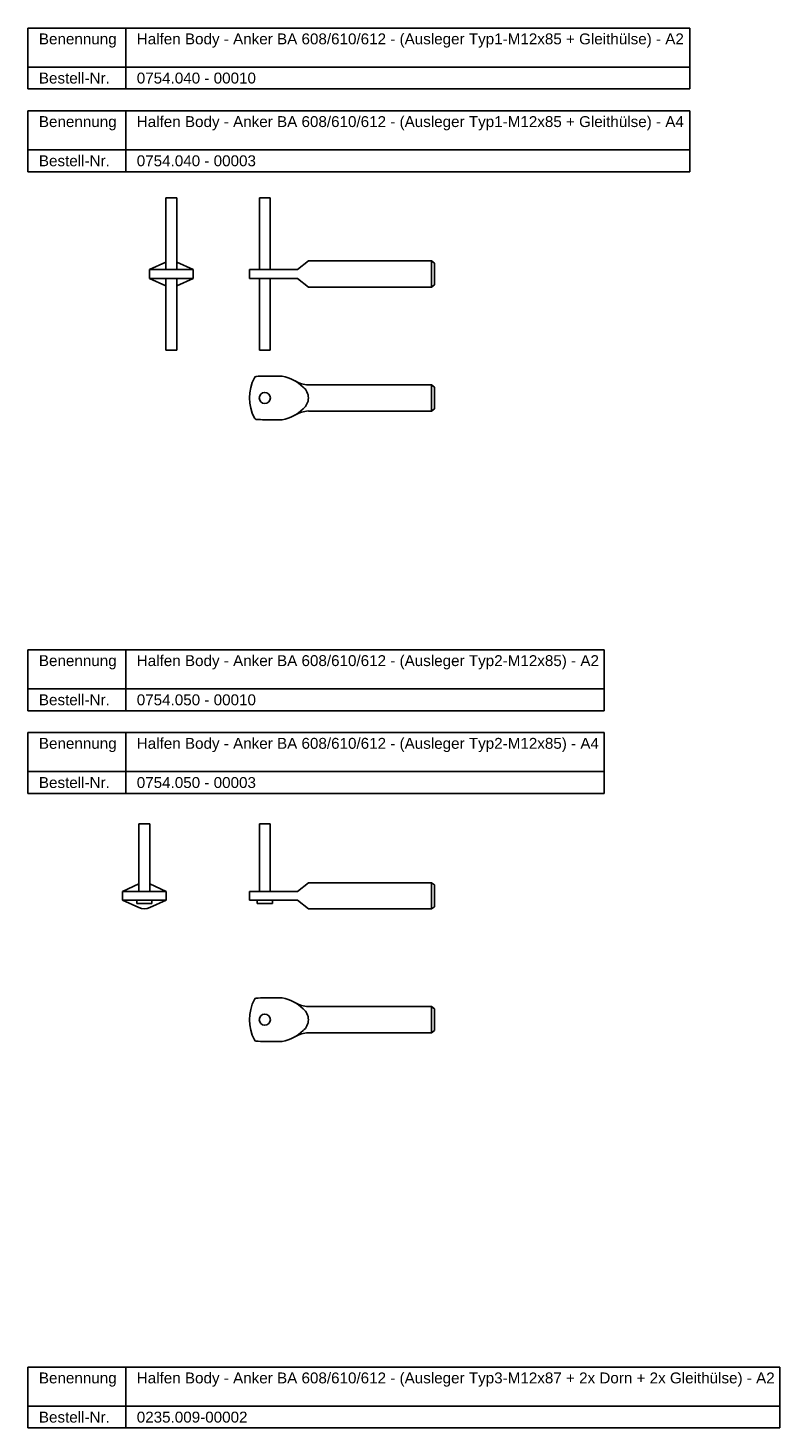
# Model space of a CAD drawing. Header units: millimetres. Extents: x -120 to 1185, y -484 to 859.
# Tile 4 of 4: x 809 to 1154, y 215 to 859. Entities that reach past the tile are written whole.
import ezdxf

# ---------------------------------------------------------------- set-up
doc = ezdxf.new("R2010")
doc.units = ezdxf.units.MM
doc.header["$LTSCALE"] = 10
doc.layers.add('HALFEN', color=2, linetype='Continuous')
doc.styles.add('ARIAL50', font='ARIAL.TTF', dxfattribs={"height": 5})

msp = doc.modelspace()

# ---------------------------------------------------------------- linework, layer by layer
at = {"layer": 'HALFEN'}
for p, q in [((808.58, 858.54), (1112.63, 858.54)), ((808.58, 830.54), (808.58, 858.54)), ((853.55, 830.54), (853.55, 858.54)), ((1112.63, 830.54), (1112.63, 858.54)), ((808.58, 840.54), (1112.63, 840.54)), ((808.58, 830.54), (1112.63, 830.54)), ((808.58, 820.54), (1112.63, 820.54)), ((808.58, 792.54), (808.58, 820.54)), ((853.55, 792.54), (853.55, 820.54)), ((1112.63, 792.54), (1112.63, 820.54)), ((808.58, 802.54), (1112.63, 802.54)), ((808.58, 792.54), (1112.63, 792.54)), ((871.91, 747.52), (871.91, 780.52)), ((876.91, 780.52), (871.91, 780.52)), ((876.91, 747.52), (876.91, 780.52)), ((914.89, 747.52), (914.89, 780.52)), ((919.89, 780.52), (914.89, 780.52)), ((919.89, 747.52), (919.89, 780.52)), ((864.41, 747.52), (871.9, 750.97)), ((864.41, 747.52), (884.41, 747.52)), ((864.41, 747.52), (864.41, 743.52)), ((884.41, 747.52), (876.92, 750.97)), ((884.41, 747.52), (884.41, 743.52)), ((910.39, 747.52), (932.39, 747.52)), ((910.39, 747.52), (910.39, 743.52)), ((937.39, 751.52), (932.39, 747.52)), ((937.39, 751.52), (993.99, 751.52)), ((993.99, 751.52), (993.99, 739.52)), ((993.99, 751.52), (995.39, 750.52)), ((995.39, 750.52), (995.39, 740.52)), ((864.41, 743.52), (884.41, 743.52)), ((864.41, 743.52), (871.9, 740.07)), ((871.91, 710.52), (871.91, 743.52)), ((876.91, 710.52), (876.91, 743.52)), ((884.41, 743.52), (876.92, 740.07)), ((910.39, 743.52), (932.39, 743.52)), ((914.89, 710.52), (914.89, 743.52)), ((919.89, 710.52), (919.89, 743.52)), ((937.39, 739.52), (932.39, 743.52)), ((995.39, 740.52), (993.99, 739.52)), ((937.39, 739.52), (993.99, 739.52)), ((876.91, 710.52), (871.91, 710.52)), ((919.89, 710.52), (914.89, 710.52)), ((917.39, 698.59), (925.39, 698.59)), ((937.4, 694.59), (993.99, 694.59)), ((993.99, 694.59), (993.99, 682.59)), ((993.99, 694.59), (995.39, 693.59)), ((995.39, 693.59), (995.39, 683.59)), ((937.4, 682.59), (993.99, 682.59)), ((995.39, 683.59), (993.99, 682.59)), ((917.39, 678.59), (925.39, 678.59)), ((808.58, 572.91), (1073.32, 572.91)), ((808.58, 544.91), (808.58, 572.91)), ((853.55, 544.91), (853.55, 572.91)), ((1073.32, 544.91), (1073.32, 572.91)), ((808.58, 554.91), (1073.32, 554.91)), ((808.58, 544.91), (1073.32, 544.91)), ((808.58, 534.91), (1073.32, 534.91)), ((808.58, 506.91), (808.58, 534.91)), ((853.55, 506.91), (853.55, 534.91)), ((1073.32, 506.91), (1073.32, 534.91)), ((808.58, 516.91), (1073.32, 516.91)), ((808.58, 506.91), (1073.32, 506.91)), ((859.52, 461.88), (859.52, 492.88)), ((864.52, 492.88), (859.52, 492.88)), ((864.52, 461.88), (864.52, 492.88)), ((914.89, 492.88), (914.89, 461.88)), ((919.89, 492.88), (914.89, 492.88)), ((919.89, 461.88), (919.89, 492.88)), ((852.02, 461.88), (859.51, 465.33)), ((872.02, 461.88), (864.53, 465.33)), ((937.39, 465.88), (932.39, 461.88)), ((937.39, 465.88), (993.99, 465.88)), ((993.99, 465.88), (993.99, 453.88)), ((993.99, 465.88), (995.39, 464.88)), ((995.39, 464.88), (995.39, 454.88)), ((852.02, 461.88), (872.02, 461.88)), ((852.02, 461.88), (852.02, 457.88)), ((852.02, 457.88), (872.02, 457.88)), ((852.02, 457.88), (859.51, 454.43)), ((858.52, 457.88), (858.52, 456.38)), ((872.02, 457.88), (864.53, 454.43)), ((865.52, 456.38), (865.52, 457.88)), ((872.02, 461.88), (872.02, 457.88)), ((910.39, 461.88), (932.39, 461.88)), ((910.39, 461.88), (910.39, 457.88)), ((910.39, 457.88), (932.39, 457.88)), ((913.89, 457.88), (913.89, 456.38)), ((920.89, 456.38), (920.89, 457.88)), ((937.39, 453.88), (932.39, 457.88)), ((865.52, 456.38), (858.52, 456.38)), ((920.89, 456.38), (913.89, 456.38)), ((937.39, 453.88), (993.99, 453.88)), ((995.39, 454.88), (993.99, 453.88)), ((917.39, 412.96), (925.39, 412.96)), ((937.4, 408.96), (993.99, 408.96)), ((993.99, 408.96), (993.99, 396.96)), ((993.99, 408.96), (995.39, 407.96)), ((995.39, 407.96), (995.39, 397.96)), ((917.39, 392.96), (925.39, 392.96)), ((937.4, 396.96), (993.99, 396.96)), ((995.39, 397.96), (993.99, 396.96)), ((808.58, 243.38), (1154.08, 243.38)), ((808.58, 215.38), (808.58, 243.38)), ((853.55, 215.38), (853.55, 243.38)), ((1154.08, 215.38), (1154.08, 243.38)), ((808.58, 225.38), (1154.08, 225.38)), ((808.58, 215.38), (1154.08, 215.38))]:
    msp.add_line(p, q, dxfattribs=at)
for centre in [(917.39, 688.59), (917.39, 402.96)]:
    msp.add_circle(centre, 2.55, dxfattribs=at)
for centre, radius, start, end in [((874.41, 745.52), 6, 114.62432, 114.72996), ((930.95, 688.59), 20.55, 153.10667, 206.89333), ((913.51, 697.44), 1, 95.71948, 153.10667), ((916.73, 665.22), 33.38, 88.87071, 95.71948), ((921.93, 680.2), 18.71, 45.68888, 79.34138), ((938.1, 708.15), 13.57, 240.09537, 267.05052), ((930.96, 688.59), 6.43, 308.92503, 51.07497), ((921.93, 696.98), 18.71, 280.65862, 314.31112), ((938.1, 669.04), 13.57, 92.94948, 119.90463), ((913.51, 679.75), 1, 206.89333, 264.28052), ((916.73, 711.97), 33.38, 264.28052, 271.12929), ((862.02, 459.88), 6, 114.62432, 114.72996), ((862.02, 459.88), 6, 245.27004, 294.72996), ((930.95, 402.96), 20.55, 153.10667, 206.89333), ((913.51, 411.8), 1, 95.71948, 153.10667), ((916.73, 379.58), 33.38, 88.87071, 95.71948), ((921.93, 394.57), 18.71, 45.68888, 79.34138), ((938.1, 422.51), 13.57, 240.09537, 267.05052), ((930.96, 402.96), 6.43, 308.92503, 51.07497), ((913.51, 394.11), 1, 206.89333, 264.28052), ((916.73, 426.33), 33.38, 264.28052, 271.12929), ((921.93, 411.35), 18.71, 280.65862, 314.31112), ((938.1, 383.41), 13.57, 92.94948, 119.90463)]:
    msp.add_arc(centre, radius, start, end, dxfattribs=at)

# ---------------------------------------------------------------- texts
at = {"layer": 'HALFEN', "style": 'ARIAL50'}
for s, p in [('Benennung', (813.58, 851.04)), ('Halfen Body - Anker BA 608/610/612 - (Ausleger Typ1-M12x85 + Gleithülse) - A2', (858.55, 851.04)), ('Bestell-Nr.', (813.58, 833.04)), ('0754.040 - 00010', (858.55, 833.04)), ('Benennung', (813.58, 813.04)), ('Halfen Body - Anker BA 608/610/612 - (Ausleger Typ1-M12x85 + Gleithülse) - A4', (858.55, 813.04)), ('Bestell-Nr.', (813.58, 795.04)), ('0754.040 - 00003', (858.55, 795.04)), ('Benennung', (813.58, 565.41)), ('Halfen Body - Anker BA 608/610/612 - (Ausleger Typ2-M12x85) - A2', (858.55, 565.41)), ('Bestell-Nr.', (813.58, 547.41)), ('0754.050 - 00010', (858.55, 547.41)), ('Benennung', (813.58, 527.41)), ('Halfen Body - Anker BA 608/610/612 - (Ausleger Typ2-M12x85) - A4', (858.55, 527.41)), ('Bestell-Nr.', (813.58, 509.41)), ('0754.050 - 00003', (858.55, 509.41)), ('Benennung', (813.58, 235.88)), ('Halfen Body - Anker BA 608/610/612 - (Ausleger Typ3-M12x87 + 2x Dorn + 2x Gleithülse) - A2', (858.55, 235.88)), ('Bestell-Nr.', (813.58, 217.88)), ('0235.009-00002', (858.55, 217.88))]:
    msp.add_text(s, height=5, dxfattribs=at).set_placement(p)

doc.saveas('drawing.dxf')
